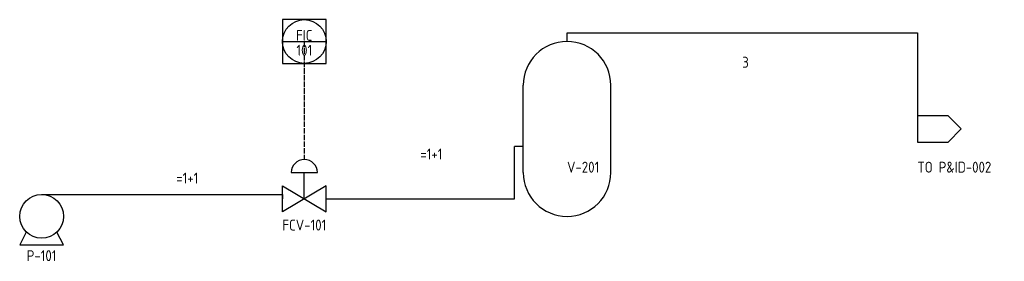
# Model space of a CAD drawing. Header units: millimetres. Extents: x 95 to 320, y 90 to 145.
import ezdxf
from ezdxf.enums import TextEntityAlignment as Align

# ---------------------------------------------------------------- set-up
doc = ezdxf.new("R2010")
doc.units = ezdxf.units.MM
doc.linetypes.add('DASHED', pattern=[1.524, 1.27, -0.254])
for name, color, linetype in [('PID_ELECTRIC', 7, 'Continuous'), ('PID_PROCESS_MAJOR', 7, 'Continuous'), ('PID_SYMBOL', 7, 'Continuous'), ('PID_TEXT', 7, 'Continuous')]:
    doc.layers.add(name, color=color, linetype=linetype)
doc.styles.get("Standard").update_dxf_attribs({"font": 'gbenor.shx', "bigfont": 'gbcbig.shx'})

# ---------------------------------------------------------------- blocks, each defined once
blk = doc.blocks.new('PID_CENTRIFUGAL_PUMP')
blk.add_line((0, 0.5), (0.65, 0.5))
blk.add_lwpolyline([(-0.35, -0.36), (-0.5, -0.65), (0.5, -0.65), (0.35, -0.36)])
blk.add_circle((0, 0), 0.5)
blk.add_attdef('TAG', text='', height=0.25).set_placement((0, -0.9), align=Align.MIDDLE_CENTER)
blk = doc.blocks.new('ACPID_76f9f1da9b66')
for p, q in [((0, 20), (0, 22)), ((-10, -10), (-10, 10)), ((10, -10), (10, 10)), ((-10, -4), (-12, -4))]:
    blk.add_line(p, q)
for centre, start, end in [((0, 10), 0, 180), ((0, -10), 180, 360)]:
    blk.add_arc(centre, 10, start, end)
blk.add_attdef('TAG', (0, -10), '', height=2.5)
blk = doc.blocks.new('PID_CONTROL_VALVE')
for p, q in [((-0.3, 0.6), (0.3, 0.6)), ((0, 0), (0, 0.6))]:
    blk.add_line(p, q)
blk.add_lwpolyline([(-0.5, 0.3), (0.5, -0.3), (0.5, 0.3), (-0.5, -0.3)], close=True)
blk.add_arc((0, 0.6), 0.3, 0, 180)
blk.add_attdef('TAG', text='', height=0.25).set_placement((0, -0.6), align=Align.MIDDLE_CENTER)
blk = doc.blocks.new('PID_INSTRUMENT_DCS')
blk.add_line((-0.5, 0), (0.5, 0))
blk.add_lwpolyline([(-0.5, -0.5), (0.5, -0.5), (0.5, 0.5), (-0.5, 0.5)], close=True)
blk.add_circle((0, 0), 0.5)
for tag, p in [('FUNC', (0, 0.14)), ('LOOP', (0, -0.2))]:
    blk.add_attdef(tag, text='', height=0.25).set_placement(p, align=Align.MIDDLE_CENTER)
blk = doc.blocks.new('ACPID_f99d382deaad')
blk.add_lwpolyline([(0, -3), (7, -3), (10, 0), (7, 3), (0, 3)], close=True)
blk.add_attdef('TAG', (0, -10), '', height=2.5)

msp = doc.modelspace()

# ---------------------------------------------------------------- linework, layer by layer
at = {"layer": 'PID_ELECTRIC', "linetype": 'DASHED'}
msp.add_lwpolyline([(160, 140), (160, 113)], dxfattribs=at)
at = {"layer": 'PID_PROCESS_MAJOR', "linetype": 'CONTINUOUS'}
for points in [[(220, 142), (300, 142), (300, 120)], [(165, 104), (208, 104), (208, 116)], [(106.5, 105), (155, 105), (155, 104)]]:
    msp.add_lwpolyline(points, dxfattribs=at)

# ---------------------------------------------------------------- block references
at = {"layer": 'PID_SYMBOL', "xscale": 10, "yscale": 10, "zscale": 10}
for name, p, values in [('PID_INSTRUMENT_DCS', (160, 140), {'FUNC': 'FIC', 'LOOP': '101'}), ('PID_CONTROL_VALVE', (160, 104), {'TAG': 'FCV-101'}), ('PID_CENTRIFUGAL_PUMP', (100, 100), {'TAG': 'P-101'})]:
    msp.add_blockref(name, p, dxfattribs=at).add_auto_attribs(values)
at = {"layer": 'PID_SYMBOL'}
for name, p, values in [('ACPID_76f9f1da9b66', (220, 120), {'TAG': 'V-201'}), ('ACPID_f99d382deaad', (300, 120), {'TAG': 'TO P&ID-002'})]:
    msp.add_blockref(name, p, dxfattribs=at).add_auto_attribs(values)

# ---------------------------------------------------------------- texts
at = {"layer": 'PID_TEXT'}
for s, p in [('3', (260, 134)), ('=1+1', (186.5, 113)), ('=1+1', (130.75, 107.5))]:
    msp.add_text(s, height=2.5, dxfattribs=at).set_placement(p)

doc.saveas('drawing.dxf')
